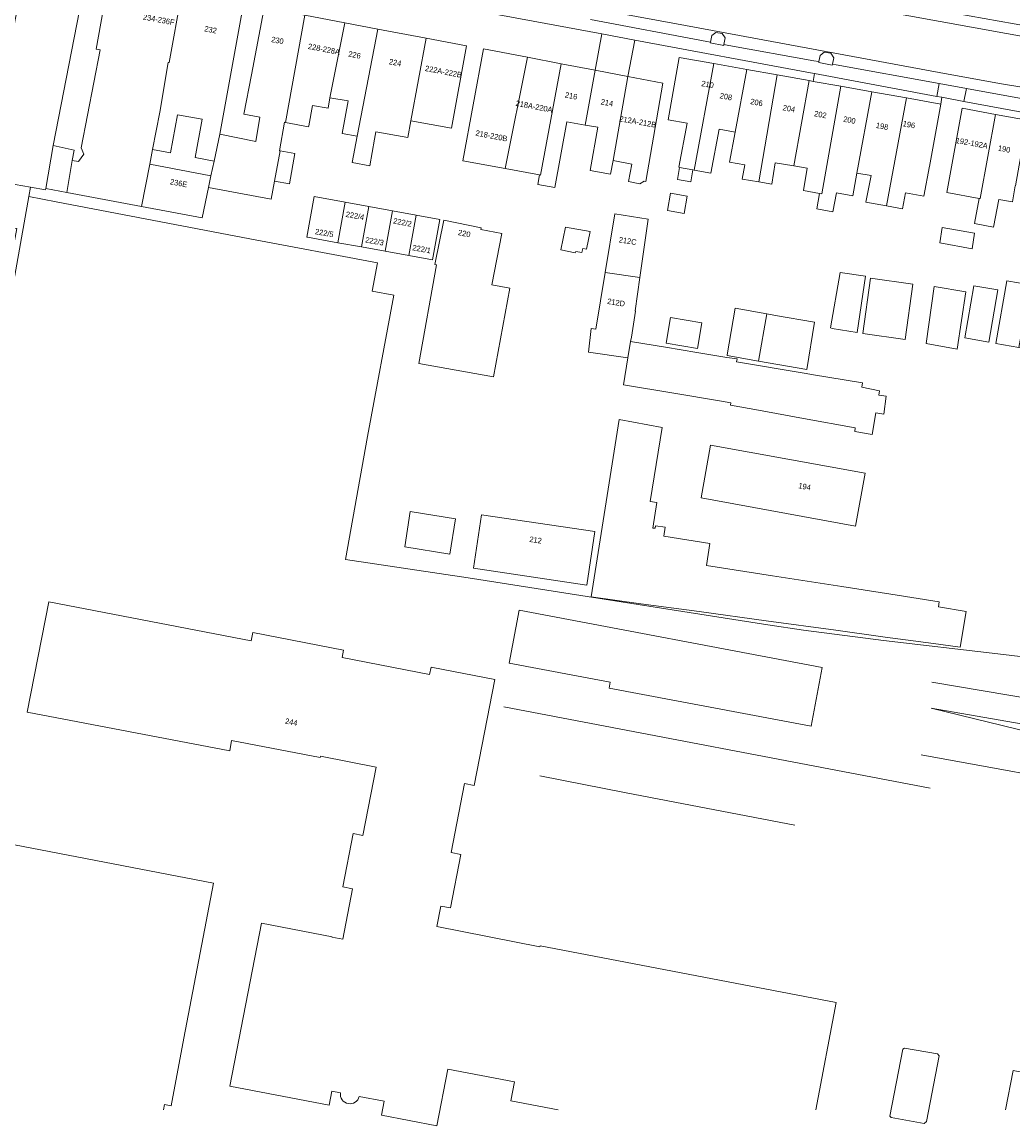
# Model space of a CAD drawing. Header units: metres. Extents: x 151448 to 154749, y 463108 to 465296.
# Tile 185 of 256: x 153497 to 153631, y 463110 to 463258. Entities that reach past the tile are written whole.
import ezdxf
from ezdxf.enums import TextEntityAlignment as Align

# ---------------------------------------------------------------- set-up
doc = ezdxf.new("R2010")
doc.units = ezdxf.units.M
for name, color, linetype, lineweight in [('B-PV-AM-AS_SPOOR_TREIN-G', 253, 'Continuous', 9), ('B-PV-GR-BEPLANTING_CULTUUR_BODEMBEDEKKER-GV', 253, 'Continuous', 9), ('B-PV-GR-BEPLANTING_CULTUUR_HEESTERS-GV', 253, 'Continuous', 9), ('B-PV-GR-GROENVOORZIENING-GV', 253, 'Continuous', 9), ('B-PV-IE-TERREINAFSCHEIDING_KUNSTMATIG_HEKWERK-G', 253, 'Continuous', 9), ('B-PV-OG-BEBOUWING-GV', 1, 'Continuous', 9), ('B-PV-OG-BEBOUWING-T18', 2, 'Continuous', 9), ('B-PV-OG-TERREIN_ERF-GV', 253, 'Continuous', 9), ('B-PV-VH-OPENVERHARDING_BETONSTRAATSTEEN-GV', 253, 'Continuous', 9), ('B-PV-VH-OPENVERHARDING_TEGEL-GV', 253, 'Continuous', 9)]:
    doc.layers.add(name, color=color, linetype=linetype, lineweight=lineweight)
doc.styles.add('Drong', font='txt', dxfattribs={"height": 1.8})

msp = doc.modelspace()

# ---------------------------------------------------------------- linework, layer by layer
at = {"layer": 'B-PV-AM-AS_SPOOR_TREIN-G', "flags": 128}
for points in [[(153619.845, 463169.531), (153647.799, 463164.796)], [(153562.143, 463166.23), (153619.609, 463155.268)], [(153619.759, 463166.012), (153647.124, 463161.269)], [(153619.759, 463166.012), (153646.626, 463159.487)], [(153618.404, 463159.728), (153644.068, 463155.05)], [(153566.989, 463156.888), (153578.64, 463154.602)], [(153578.64, 463154.602), (153601.338, 463150.273)]]:
    msp.add_lwpolyline(points, dxfattribs=at)
at = {"layer": 'B-PV-GR-BEPLANTING_CULTUUR_BODEMBEDEKKER-GV', "flags": 128}
msp.add_lwpolyline([(153492.114, 463237.321), (153493.087, 463237.152), (153498.295, 463236.249), (153500.346, 463235.894), (153500.373, 463236.046), (153501.385, 463241.848), (153506.659, 463269.049), (153506.717, 463269.352), (153506.541, 463269.384), (153506.375, 463268.706), (153499.487, 463269.916), (153498.003, 463262.435), (153496.943, 463262.605), (153493.815, 463246.251)], close=True, dxfattribs=at)
at = {"layer": 'B-PV-GR-BEPLANTING_CULTUUR_HEESTERS-GV', "flags": 128}
msp.add_lwpolyline([(153494.053, 463212.412), (153498.069, 463234.979), (153498.295, 463236.249), (153493.087, 463237.152), (153492.114, 463237.321), (153491.623, 463234.744), (153493.785, 463232.599), (153494.905, 463232.407), (153494.669, 463231.028), (153495.303, 463230.811), (153496.477, 463230.682), (153496.121, 463228.72), (153494.983, 463228.982), (153494.329, 463229.032), (153494.015, 463227.188), (153492.84, 463227.375)], dxfattribs=at)
at = {"layer": 'B-PV-GR-GROENVOORZIENING-GV', "flags": 128}
for points in [[(153589.948, 463255.67), (153591.781, 463255.326), (153591.806, 463255.452), (153591.986, 463256.34), (153591.565, 463256.934), (153590.705, 463257.071), (153590.163, 463256.659), (153589.971, 463255.777)], [(153606.444, 463252.83), (153606.617, 463253.68), (153606.196, 463254.273), (153605.335, 463254.411), (153604.794, 463253.998), (153604.608, 463253.145), (153604.578, 463253.01), (153606.411, 463252.665)]]:
    msp.add_lwpolyline(points, close=True, dxfattribs=at)
at = {"layer": 'B-PV-IE-TERREINAFSCHEIDING_KUNSTMATIG_HEKWERK-G', "flags": 128}
for points in [[(153493.087, 463237.152), (153498.295, 463236.249)], [(153498.295, 463236.249), (153498.069, 463234.979)], [(153498.295, 463236.249), (153500.346, 463235.894), (153500.373, 463236.046)], [(153498.069, 463234.979), (153494.053, 463212.412)]]:
    msp.add_lwpolyline(points, dxfattribs=at)
at = {"layer": 'B-PV-OG-BEBOUWING-GV', "flags": 128}
for points in [[(153514.761, 463241.293), (153515.734, 463246.357), (153516.866, 463253.016), (153516.986, 463253.036), (153518.665, 463262.259), (153518.703, 463262.252), (153518.711, 463262.297), (153508.833, 463264.138), (153507.166, 463254.818), (153507.714, 463254.72), (153505.154, 463241.543), (153505.495, 463240.701), (153504.793, 463239.683), (153503.932, 463239.833), (153503.226, 463235.515), (153513.291, 463233.64), (153514.382, 463239.32)], [(153518.703, 463262.252), (153518.665, 463262.259), (153516.986, 463253.036), (153516.866, 463253.016), (153515.734, 463246.357), (153514.761, 463241.293), (153517.17, 463240.844), (153518.13, 463246.001), (153521.451, 463245.383), (153520.491, 463240.226), (153523.06, 463239.748), (153523.823, 463243.366), (153527.003, 463260.666), (153519.891, 463262.062), (153519.84, 463262.071)], [(153522.646, 463237.782), (153522.31, 463236.188), (153530.775, 463234.637), (153531.215, 463237.04), (153531.962, 463241.118), (153531.874, 463241.134), (153532.553, 463244.986), (153532.701, 463244.957), (153535.295, 463259.389), (153529.821, 463260.417), (153529.77, 463260.145), (153528.121, 463251.367), (153527.074, 463246.074), (153529.25, 463245.655), (153528.688, 463242.392), (153523.823, 463243.366), (153523.06, 463239.748)], [(153538.686, 463248.288), (153540.695, 463258.375), (153535.295, 463259.389), (153532.701, 463244.957), (153535.802, 463244.357), (153535.823, 463244.476), (153536.322, 463247.258), (153538.435, 463246.893)], [(153540.695, 463258.375), (153538.686, 463248.288), (153541.129, 463247.85), (153540.341, 463243.459), (153542.351, 463243.099), (153545.118, 463257.544)], [(153545.118, 463257.544), (153542.351, 463243.099), (153541.691, 463239.574), (153544.052, 463239.108), (153544.668, 463242.683), (153544.85, 463243.698), (153549.167, 463242.924), (153549.57, 463245.171), (153551.663, 463256.315)], [(153551.663, 463256.315), (153549.57, 463245.171), (153555.073, 463244.184), (153557.109, 463255.292)], [(153565.301, 463253.736), (153559.378, 463254.866), (153556.602, 463239.767), (153562.294, 463238.733)], [(153569.872, 463252.864), (153565.301, 463253.736), (153562.294, 463238.733), (153566.944, 463237.888), (153567.081, 463237.863)], [(153573.086, 463244.605), (153574.443, 463251.992), (153569.872, 463252.864), (153567.081, 463237.863), (153566.944, 463237.888), (153566.711, 463236.609), (153569.023, 463236.189), (153570.632, 463245.04)], [(153587.778, 463238.528), (153590.42, 463252.878), (153585.762, 463253.708), (153584.267, 463245.31), (153586.845, 463244.851), (153585.74, 463238.907), (153585.818, 463238.893), (153587.622, 463238.557)], [(153587.778, 463238.528), (153590.035, 463238.109), (153591.138, 463244.051), (153593.306, 463243.648), (153594.867, 463252.087), (153590.42, 463252.878)], [(153576.848, 463239.826), (153578.863, 463251.149), (153574.443, 463251.992), (153573.086, 463244.605), (153574.799, 463244.3), (153573.767, 463238.475), (153576.523, 463237.988)], [(153593.306, 463243.648), (153592.556, 463239.596), (153594.623, 463239.227), (153594.271, 463237.308), (153596.512, 463236.944), (153598.988, 463251.353), (153594.867, 463252.087)], [(153578.863, 463251.149), (153576.848, 463239.826), (153579.362, 463239.339), (153578.956, 463236.987), (153580.442, 463236.69), (153581.064, 463237.041), (153581.253, 463237.014), (153583.581, 463250.248)], [(153596.512, 463236.944), (153598.271, 463236.659), (153598.731, 463239.524), (153601.213, 463239.099), (153603.287, 463250.587), (153598.988, 463251.353)], [(153604.699, 463235.401), (153604.983, 463235.349), (153607.571, 463249.825), (153603.818, 463250.493), (153603.287, 463250.587), (153601.213, 463239.099), (153603.001, 463238.793), (153602.541, 463235.793)], [(153609.163, 463235.06), (153609.714, 463238.115), (153611.742, 463249.082), (153607.571, 463249.825), (153604.983, 463235.349), (153604.699, 463235.401), (153604.32, 463233.323), (153606.501, 463232.926), (153606.962, 463235.461)], [(153609.714, 463238.115), (153611.641, 463237.828), (153610.946, 463234.197), (153613.699, 463233.715), (153616.395, 463248.254), (153611.742, 463249.082)], [(153616.395, 463248.254), (153613.699, 463233.715), (153615.892, 463233.331), (153616.274, 463235.483), (153618.763, 463235.022), (153619.508, 463239.049), (153619.533, 463239.031), (153621.028, 463247.429)], [(153628.413, 463246.045), (153623.917, 463246.885), (153621.843, 463235.512), (153626.203, 463234.716), (153626.347, 463234.69)], [(153628.853, 463234.585), (153630.69, 463234.242), (153631.082, 463236.407), (153631.09, 463236.406), (153632.698, 463245.244), (153628.413, 463246.045), (153626.347, 463234.69), (153626.203, 463234.716), (153625.59, 463231.352), (153628.154, 463230.849)], [(153500.373, 463236.046), (153503.226, 463235.515), (153503.932, 463239.833), (153504.178, 463241.24), (153501.385, 463241.848)], [(153531.215, 463237.04), (153533.214, 463236.673), (153533.961, 463240.752), (153531.962, 463241.118)], [(153522.646, 463237.782), (153514.382, 463239.32), (153513.291, 463233.64), (153521.452, 463232.121), (153522.31, 463236.188)], [(153585.818, 463238.893), (153585.533, 463237.268), (153587.341, 463236.951), (153587.622, 463238.557)], [(153584.6, 463235.406), (153584.195, 463233.073), (153586.46, 463232.68), (153586.865, 463235.013)], [(153540.728, 463234.204), (153536.557, 463234.964), (153535.565, 463229.517), (153535.679, 463229.496), (153539.751, 463228.754)], [(153539.751, 463228.754), (153542.944, 463228.172), (153543.921, 463233.622), (153540.728, 463234.204)], [(153542.944, 463228.172), (153546.138, 463227.59), (153547.115, 463233.04), (153543.921, 463233.622)], [(153549.331, 463227.008), (153550.308, 463232.458), (153547.115, 463233.04), (153546.138, 463227.59)], [(153550.308, 463232.458), (153549.331, 463227.008), (153552.509, 463226.429), (153553.502, 463231.876)], [(153575.788, 463224.755), (153580.477, 463224.061), (153581.573, 463231.926), (153577.078, 463232.637)], [(153552.838, 463225.794), (153553.047, 463225.757), (153550.678, 463212.468), (153560.714, 463210.679), (153562.915, 463222.641), (153560.525, 463223.081), (153561.864, 463229.992), (153559.036, 463230.539), (153559.079, 463230.759), (153554.032, 463231.786)], [(153569.831, 463227.786), (153571.75, 463227.407), (153571.831, 463227.569), (153572.642, 463227.434), (153572.777, 463227.974), (153573.29, 463227.866), (153573.777, 463230.244), (153570.426, 463230.84)], [(153620.923, 463228.724), (153625.263, 463227.928), (153625.583, 463230.021), (153621.206, 463230.815)], [(153578.832, 463213.231), (153579.211, 463215.447), (153579.346, 463216.015), (153579.869, 463219.545), (153579.848, 463219.548), (153580.477, 463224.061), (153575.788, 463224.755), (153574.535, 463217.096), (153573.914, 463217.205), (153573.562, 463214.016)], [(153606.173, 463217.259), (153606.389, 463217.21), (153609.784, 463216.656), (153610.91, 463224.238), (153607.489, 463224.746)], [(153610.514, 463216.505), (153616.233, 463215.695), (153617.291, 463223.167), (153611.572, 463223.977)], [(153633.094, 463223.058), (153629.944, 463223.607), (153628.471, 463215.17), (153631.56, 463214.631)], [(153620.129, 463222.865), (153619.081, 463215.183), (153623.227, 463214.406), (153624.395, 463222.116)], [(153628.736, 463222.384), (153625.495, 463222.954), (153624.261, 463215.934), (153627.502, 463215.364)], [(153586.692, 463218.324), (153584.607, 463218.673), (153584.024, 463215.195), (153588.249, 463214.486), (153588.832, 463217.965)], [(153597.578, 463219.161), (153593.313, 463219.912), (153592.249, 463213.641), (153592.231, 463213.532), (153596.477, 463212.797)], [(153597.578, 463219.161), (153596.477, 463212.797), (153602.962, 463211.675), (153604.03, 463218.025), (153598.76, 463218.953)], [(153579.211, 463215.447), (153578.832, 463213.231), (153578.277, 463209.609), (153585.049, 463208.457), (153591.215, 463207.43), (153592.75, 463207.174), (153592.668, 463206.877), (153596.443, 463206.192), (153602.55, 463205.083), (153609.506, 463203.82), (153609.452, 463203.307), (153611.803, 463202.901), (153612.263, 463205.847), (153613.344, 463205.657), (153613.669, 463208.063), (153612.696, 463208.198), (153612.777, 463208.792), (153610.399, 463209.279), (153610.48, 463209.847), (153603.623, 463210.994), (153602.869, 463211.121), (153593.507, 463212.688), (153593.566, 463213.109), (153592.192, 463213.293), (153588.162, 463213.962), (153583.936, 463214.663)], [(153588.459, 463179.036), (153597.498, 463177.802), (153606.885, 463176.521), (153613.517, 463175.615), (153620.053, 463174.723), (153623.649, 463174.232), (153624.461, 463179.043), (153620.731, 463179.692), (153620.839, 463180.368), (153614.305, 463181.387), (153607.69, 463182.418), (153598.328, 463183.878), (153589.435, 463185.265), (153589.895, 463188.238), (153583.706, 463189.212), (153583.895, 463190.401), (153582.571, 463190.591), (153582.517, 463190.293), (153582.201, 463190.293), (153582.733, 463193.753), (153581.842, 463193.888), (153583.465, 463203.861), (153577.681, 463204.916), (153573.893, 463181.025), (153580.598, 463180.109)], [(153609.534, 463190.572), (153610.835, 463197.675), (153590.011, 463201.489), (153588.71, 463194.385)], [(153555.615, 463191.539), (153549.514, 463192.513), (153548.757, 463187.767), (153554.858, 463186.793)], [(153574.398, 463189.813), (153559.104, 463192.085), (153558.034, 463184.878), (153573.328, 463182.607)], [(153564.196, 463179.243), (153562.842, 463172.102), (153576.478, 463169.517), (153576.331, 463168.745), (153603.541, 463163.586), (153605.041, 463171.499)]]:
    msp.add_lwpolyline(points, close=True, dxfattribs=at)
for points in [[(153540.518, 463173.847), (153528.297, 463176.221), (153528.081, 463175.111), (153500.762, 463180.35), (153497.87, 463165.467), (153525.164, 463160.271), (153525.428, 463161.658), (153537.378, 463159.383), (153537.408, 463159.54), (153544.912, 463158.082), (153543.124, 463148.877), (153541.809, 463149.133), (153540.411, 463141.938), (153541.726, 463141.682), (153540.405, 463134.88), (153538.952, 463135.162), (153538.963, 463135.221), (153529.44, 463137.073), (153525.201, 463115.078), (153538.559, 463112.52), (153538.92, 463114.406), (153540.093, 463114.181)], [(153604.171, 463111.882), (153606.951, 463126.369), (153567.013, 463133.982), (153566.994, 463133.884), (153553.074, 463136.588), (153553.614, 463139.367), (153554.929, 463139.111), (153556.327, 463146.307), (153555.011, 463146.562), (153556.819, 463155.868), (153558.134, 463155.613), (153560.907, 463169.886), (153552.318, 463171.555), (153552.123, 463170.554), (153540.324, 463172.846), (153540.518, 463173.847)], [(153542.637, 463113.694), (153545.991, 463113.052), (153545.63, 463111.166), (153553.099, 463109.735), (153554.577, 463117.399), (153563.551, 463115.663), (153563.059, 463113.12), (153569.457, 463111.882)]]:
    msp.add_lwpolyline(points, dxfattribs=at)
at = {"layer": 'B-PV-OG-BEBOUWING-GV'}
msp.add_lwpolyline([(153540.093, 463114.181, 0.9421546), (153542.637, 463113.694)], format="xyb", dxfattribs=at)
at = {"layer": 'B-PV-OG-TERREIN_ERF-GV', "flags": 128}
for points in [[(153506.659, 463269.049), (153501.385, 463241.848), (153504.178, 463241.24), (153503.932, 463239.833), (153504.793, 463239.683), (153505.495, 463240.701), (153505.154, 463241.543), (153507.714, 463254.72), (153507.166, 463254.818), (153508.833, 463264.138)], [(153527.003, 463260.666), (153523.823, 463243.366), (153528.688, 463242.392), (153529.25, 463245.655), (153527.074, 463246.074), (153528.121, 463251.367), (153529.77, 463260.145)], [(153535.295, 463259.389), (153540.695, 463258.375), (153545.118, 463257.544), (153551.663, 463256.315), (153557.109, 463255.292), (153555.073, 463244.184), (153549.57, 463245.171), (153549.167, 463242.924), (153544.85, 463243.698), (153544.668, 463242.683), (153544.052, 463239.108), (153541.691, 463239.574), (153542.351, 463243.099), (153540.341, 463243.459), (153541.129, 463247.85), (153538.686, 463248.288), (153538.435, 463246.893), (153536.322, 463247.258), (153535.823, 463244.476), (153535.802, 463244.357), (153532.701, 463244.957), (153532.553, 463244.986), (153531.874, 463241.134), (153531.962, 463241.118), (153533.961, 463240.752), (153533.214, 463236.673), (153531.215, 463237.04), (153530.775, 463234.637), (153522.31, 463236.188), (153521.452, 463232.121), (153513.291, 463233.64), (153503.226, 463235.515), (153500.373, 463236.046), (153500.346, 463235.894), (153498.295, 463236.249), (153498.069, 463234.979), (153501.776, 463234.267), (153527.871, 463229.254), (153545.089, 463226.02), (153544.381, 463222.228), (153547.312, 463221.701), (153543.756, 463202.63), (153540.764, 463186.05), (153557.332, 463183.594), (153597.724, 463177.269), (153602.55, 463176.548), (153613.297, 463175.155), (153628.745, 463173.365), (153653.223, 463170.423)], [(153649.024, 463243.2), (153624.154, 463247.79), (153621.19, 463248.339), (153621.028, 463247.429), (153619.533, 463239.031), (153619.508, 463239.049), (153618.763, 463235.022), (153616.274, 463235.483), (153615.892, 463233.331), (153613.699, 463233.715), (153610.946, 463234.197), (153611.641, 463237.828), (153609.714, 463238.115), (153609.163, 463235.06), (153606.962, 463235.461), (153606.501, 463232.926), (153604.32, 463233.323), (153604.699, 463235.401), (153602.541, 463235.793), (153603.001, 463238.793), (153601.213, 463239.099), (153598.731, 463239.524), (153598.271, 463236.659), (153596.512, 463236.944), (153594.271, 463237.308), (153594.623, 463239.227), (153592.556, 463239.596), (153593.306, 463243.648), (153591.138, 463244.051), (153590.035, 463238.109), (153587.778, 463238.528), (153587.622, 463238.557), (153587.341, 463236.951), (153585.533, 463237.268), (153585.818, 463238.893), (153585.74, 463238.907), (153586.845, 463244.851), (153584.267, 463245.31), (153585.762, 463253.708), (153590.42, 463252.878), (153594.867, 463252.087), (153598.988, 463251.353), (153603.287, 463250.587), (153603.818, 463250.493), (153604.017, 463251.552), (153603.477, 463251.653), (153579.775, 463256.062), (153578.863, 463251.149), (153583.581, 463250.248), (153581.253, 463237.014), (153581.064, 463237.041), (153580.442, 463236.69), (153578.956, 463236.987), (153579.362, 463239.339), (153576.848, 463239.826), (153576.523, 463237.988), (153573.767, 463238.475), (153574.799, 463244.3), (153573.086, 463244.605), (153570.632, 463245.04), (153569.023, 463236.189), (153566.711, 463236.609), (153566.944, 463237.888), (153562.294, 463238.733), (153556.602, 463239.767), (153559.378, 463254.866), (153565.301, 463253.736), (153569.872, 463252.864), (153574.443, 463251.992), (153575.357, 463256.884), (153561.46, 463259.448)], [(153631.082, 463236.407), (153630.69, 463234.242), (153628.853, 463234.585), (153628.154, 463230.849), (153625.59, 463231.352), (153626.203, 463234.716), (153621.843, 463235.512), (153623.917, 463246.885), (153628.413, 463246.045), (153632.698, 463245.244)], [(153653.223, 463170.423), (153628.745, 463173.365), (153613.297, 463175.155), (153602.55, 463176.548), (153597.724, 463177.269), (153557.332, 463183.594), (153540.764, 463186.05), (153543.756, 463202.63), (153547.312, 463221.701), (153544.381, 463222.228), (153545.089, 463226.02), (153527.871, 463229.254), (153501.776, 463234.267), (153498.069, 463234.979), (153494.053, 463212.412)], [(153497.87, 463165.467), (153500.762, 463180.35), (153528.081, 463175.111), (153528.297, 463176.221), (153540.518, 463173.847), (153540.324, 463172.846), (153552.123, 463170.554), (153552.318, 463171.555), (153560.907, 463169.886), (153558.134, 463155.613), (153556.819, 463155.868), (153555.011, 463146.562), (153556.327, 463146.307), (153554.929, 463139.111), (153553.614, 463139.367), (153553.074, 463136.588), (153566.994, 463133.884), (153567.013, 463133.982), (153606.951, 463126.369), (153604.171, 463111.882)], [(153540.093, 463114.181), (153538.92, 463114.406), (153538.559, 463112.52), (153525.201, 463115.078), (153529.44, 463137.073), (153538.963, 463135.221), (153538.952, 463135.162), (153540.405, 463134.88), (153541.726, 463141.682), (153540.411, 463141.938), (153541.809, 463149.133), (153543.124, 463148.877), (153544.912, 463158.082), (153537.408, 463159.54), (153537.378, 463159.383), (153525.428, 463161.658), (153525.164, 463160.271), (153497.87, 463165.467)], [(153483.736, 463149.984), (153522.977, 463142.445), (153518.968, 463121.578), (153517.274, 463112.434), (153516.384, 463112.615), (153516.246, 463111.882)], [(153569.457, 463111.882), (153563.059, 463113.12), (153563.551, 463115.663), (153554.577, 463117.399), (153553.099, 463109.735), (153545.63, 463111.166), (153545.991, 463113.052), (153542.637, 463113.694)], [(153629.779, 463111.882), (153630.799, 463117.22), (153636.912, 463116.054), (153636.115, 463111.882)]]:
    msp.add_lwpolyline(points, dxfattribs=at)
for points in [[(153575.357, 463256.884), (153574.443, 463251.992), (153578.863, 463251.149), (153579.775, 463256.062)], [(153620.513, 463248.466), (153604.017, 463251.552), (153603.818, 463250.493), (153607.571, 463249.825), (153611.742, 463249.082), (153616.395, 463248.254), (153621.028, 463247.429), (153621.19, 463248.339)], [(153514.761, 463241.293), (153514.382, 463239.32), (153522.646, 463237.782), (153523.06, 463239.748), (153520.491, 463240.226), (153521.451, 463245.383), (153518.13, 463246.001), (153517.17, 463240.844)], [(153584.6, 463235.406), (153586.865, 463235.013), (153586.46, 463232.68), (153584.195, 463233.073)], [(153542.944, 463228.172), (153539.751, 463228.754), (153535.679, 463229.496), (153535.565, 463229.517), (153536.557, 463234.964), (153540.728, 463234.204), (153543.921, 463233.622), (153547.115, 463233.04), (153550.308, 463232.458), (153553.502, 463231.876), (153552.509, 463226.429), (153549.331, 463227.008), (153546.138, 463227.59)], [(153579.211, 463215.447), (153583.936, 463214.663), (153588.162, 463213.962), (153592.192, 463213.293), (153593.566, 463213.109), (153593.507, 463212.688), (153602.869, 463211.121), (153603.623, 463210.994), (153610.48, 463209.847), (153610.399, 463209.279), (153612.777, 463208.792), (153612.696, 463208.198), (153613.669, 463208.063), (153613.344, 463205.657), (153612.263, 463205.847), (153611.803, 463202.901), (153609.452, 463203.307), (153609.506, 463203.82), (153602.55, 463205.083), (153596.443, 463206.192), (153592.668, 463206.877), (153592.75, 463207.174), (153591.215, 463207.43), (153585.049, 463208.457), (153578.277, 463209.609), (153578.832, 463213.231), (153573.562, 463214.016), (153573.914, 463217.205), (153574.535, 463217.096), (153575.788, 463224.755), (153577.078, 463232.637), (153581.573, 463231.926), (153580.477, 463224.061), (153579.848, 463219.548), (153579.869, 463219.545), (153579.346, 463216.015)], [(153552.838, 463225.794), (153554.032, 463231.786), (153559.079, 463230.759), (153559.036, 463230.539), (153561.864, 463229.992), (153560.525, 463223.081), (153562.915, 463222.641), (153560.714, 463210.679), (153550.678, 463212.468), (153553.047, 463225.757)], [(153569.831, 463227.786), (153570.426, 463230.84), (153573.777, 463230.244), (153573.29, 463227.866), (153572.777, 463227.974), (153572.642, 463227.434), (153571.831, 463227.569), (153571.75, 463227.407)], [(153625.583, 463230.021), (153625.263, 463227.928), (153620.923, 463228.724), (153621.206, 463230.815)], [(153606.173, 463217.259), (153607.489, 463224.746), (153610.91, 463224.238), (153609.784, 463216.656), (153606.389, 463217.21)], [(153610.514, 463216.505), (153611.572, 463223.977), (153617.291, 463223.167), (153616.233, 463215.695)], [(153631.56, 463214.631), (153628.471, 463215.17), (153629.944, 463223.607), (153633.094, 463223.058), (153636.358, 463222.488), (153634.886, 463214.051)], [(153620.129, 463222.865), (153624.395, 463222.116), (153623.227, 463214.406), (153619.081, 463215.183)], [(153628.736, 463222.384), (153627.502, 463215.364), (153624.261, 463215.934), (153625.495, 463222.954)], [(153586.692, 463218.324), (153588.832, 463217.965), (153588.249, 463214.486), (153584.024, 463215.195), (153584.607, 463218.673)], [(153596.477, 463212.797), (153592.231, 463213.532), (153592.249, 463213.641), (153593.313, 463219.912), (153597.578, 463219.161), (153598.76, 463218.953), (153604.03, 463218.025), (153602.962, 463211.675)], [(153588.459, 463179.036), (153580.598, 463180.109), (153573.893, 463181.025), (153577.681, 463204.916), (153583.465, 463203.861), (153581.842, 463193.888), (153582.733, 463193.753), (153582.201, 463190.293), (153582.517, 463190.293), (153582.571, 463190.591), (153583.895, 463190.401), (153583.706, 463189.212), (153589.895, 463188.238), (153589.435, 463185.265), (153598.328, 463183.878), (153607.69, 463182.418), (153614.305, 463181.387), (153620.839, 463180.368), (153620.731, 463179.692), (153624.461, 463179.043), (153623.649, 463174.232), (153620.053, 463174.723), (153613.517, 463175.615), (153606.885, 463176.521), (153597.498, 463177.802)], [(153609.534, 463190.572), (153588.71, 463194.385), (153590.011, 463201.489), (153610.835, 463197.675)], [(153555.615, 463191.539), (153554.858, 463186.793), (153548.757, 463187.767), (153549.514, 463192.513)], [(153574.398, 463189.813), (153573.328, 463182.607), (153558.034, 463184.878), (153559.104, 463192.085)], [(153564.196, 463179.243), (153605.041, 463171.499), (153603.541, 463163.586), (153576.331, 463168.745), (153576.478, 463169.517), (153562.842, 463172.102)], [(153614.187, 463111.068), (153615.918, 463120.068), (153616.134, 463120.23), (153620.594, 463119.445), (153620.81, 463119.175), (153619.133, 463110.311), (153618.808, 463110.067), (153614.335, 463110.879)]]:
    msp.add_lwpolyline(points, close=True, dxfattribs=at)
at = {"layer": 'B-PV-OG-TERREIN_ERF-GV'}
msp.add_lwpolyline([(153542.637, 463113.694, -0.9421546), (153540.093, 463114.181)], format="xyb", dxfattribs=at)
at = {"layer": 'B-PV-VH-OPENVERHARDING_BETONSTRAATSTEEN-GV', "flags": 128}
for points in [[(153638.838, 463255.342), (153572.007, 463267.432)], [(153572.007, 463267.432), (153638.838, 463255.342)], [(153636.993, 463257.164), (153614.773, 463261.114), (153614.704, 463260.66), (153614.054, 463260.168), (153613.228, 463260.313), (153612.823, 463260.966), (153612.782, 463261.033), (153612.864, 463261.517), (153603.839, 463263.124), (153601.475, 463263.545), (153601.41, 463263.117)], [(153638.272, 463248.694), (153629.242, 463250.177), (153622.015, 463251.479), (153585.389, 463258.239), (153562.131, 463262.577)], [(153562.131, 463262.577), (153585.389, 463258.239), (153622.015, 463251.479), (153629.242, 463250.177), (153638.272, 463248.694)], [(153573.793, 463258.824), (153589.5, 463255.867), (153589.971, 463255.777), (153590.163, 463256.659), (153590.705, 463257.071), (153591.565, 463256.934), (153591.986, 463256.34), (153591.806, 463255.452), (153592.448, 463255.335), (153603.914, 463253.269), (153604.608, 463253.145), (153604.794, 463253.998), (153605.335, 463254.411), (153606.196, 463254.273), (153606.617, 463253.68), (153606.444, 463252.83), (153606.952, 463252.738), (153620.842, 463250.208), (153624.522, 463249.538), (153640.764, 463246.579)]]:
    msp.add_lwpolyline(points, dxfattribs=at)
msp.add_lwpolyline([(153624.522, 463249.538), (153620.842, 463250.208), (153620.513, 463248.466), (153621.19, 463248.339), (153624.154, 463247.79)], close=True, dxfattribs=at)
at = {"layer": 'B-PV-VH-OPENVERHARDING_TEGEL-GV', "flags": 128}
for points in [[(153574.547, 463268.481), (153585.831, 463266.428), (153585.919, 463266.87), (153588.011, 463266.493), (153587.936, 463266.05), (153599.551, 463263.845), (153599.651, 463264.437), (153601.561, 463264.112), (153601.475, 463263.545), (153603.839, 463263.124), (153612.864, 463261.517), (153612.968, 463262.126), (153614.878, 463261.801), (153614.773, 463261.114), (153636.993, 463257.164)], [(153561.46, 463259.448), (153575.357, 463256.884), (153579.775, 463256.062), (153603.477, 463251.653), (153604.017, 463251.552), (153620.513, 463248.466), (153620.842, 463250.208), (153606.952, 463252.738), (153606.444, 463252.83), (153606.411, 463252.665), (153604.578, 463253.01), (153604.608, 463253.145), (153603.914, 463253.269), (153592.448, 463255.335), (153591.806, 463255.452), (153591.781, 463255.326), (153589.948, 463255.67), (153589.971, 463255.777), (153589.5, 463255.867), (153573.793, 463258.824)], [(153640.764, 463246.579), (153624.522, 463249.538), (153624.154, 463247.79), (153649.024, 463243.2)]]:
    msp.add_lwpolyline(points, dxfattribs=at)

# ---------------------------------------------------------------- texts
at = {"layer": 'B-PV-OG-BEBOUWING-T18', "style": 'Drong'}
for s, rotation, p in [('234-236F', 349.5, (153515.607, 463258.807)), ('232', 348.9, (153522.592, 463257.455)), ('230', 349.3, (153531.609, 463256.011)), ('228-228A', 349.3, (153537.883, 463254.833)), ('226', 349.3, (153542.005, 463254.059)), ('224', 349.3, (153547.487, 463253.029)), ('222A-222B', 349.3, (153553.994, 463251.807)), ('210', 349.5, (153589.603, 463250.08)), ('216', 349.2, (153571.208, 463248.537)), ('208', 349.2, (153592.078, 463248.438)), ('218A-220A', 349.2, (153566.211, 463247.104)), ('214', 349.2, (153576.04, 463247.615)), ('206', 349.2, (153596.205, 463247.654)), ('204', 349.3, (153600.573, 463246.825)), ('212A-212B', 350, (153580.19, 463245.055)), ('202', 349.3, (153604.809, 463246.021)), ('200', 349.2, (153608.721, 463245.279)), ('218-220B', 349.2, (153560.463, 463243.152)), ('198', 349.3, (153613.129, 463244.442)), ('196', 349.3, (153616.754, 463244.669)), ('192-192A', 349.7, (153625.218, 463242.17)), ('190', 349.7, (153629.588, 463241.378)), ('236E', 349.5, (153518.292, 463236.778)), ('222/4', 349.7, (153542.065, 463232.398)), ('222/2', 349.7, (153548.465, 463231.501)), ('222/5', 349.7, (153537.931, 463230.072)), ('220', 348.5, (153556.801, 463229.99)), ('222/3', 349.7, (153544.703, 463228.959)), ('212C', 351, (153578.829, 463228.987)), ('222/1', 349.7, (153551.053, 463227.906)), ('212D', 350.7, (153577.27, 463220.697)), ('194', 349.6, (153602.687, 463195.892)), ('212', 351.6, (153566.413, 463188.694)), ('244', 349, (153533.48, 463164.168))]:
    msp.add_text(s, height=0.75, rotation=rotation, dxfattribs=at).set_placement(p, align=Align.MIDDLE)

doc.saveas('drawing.dxf')
